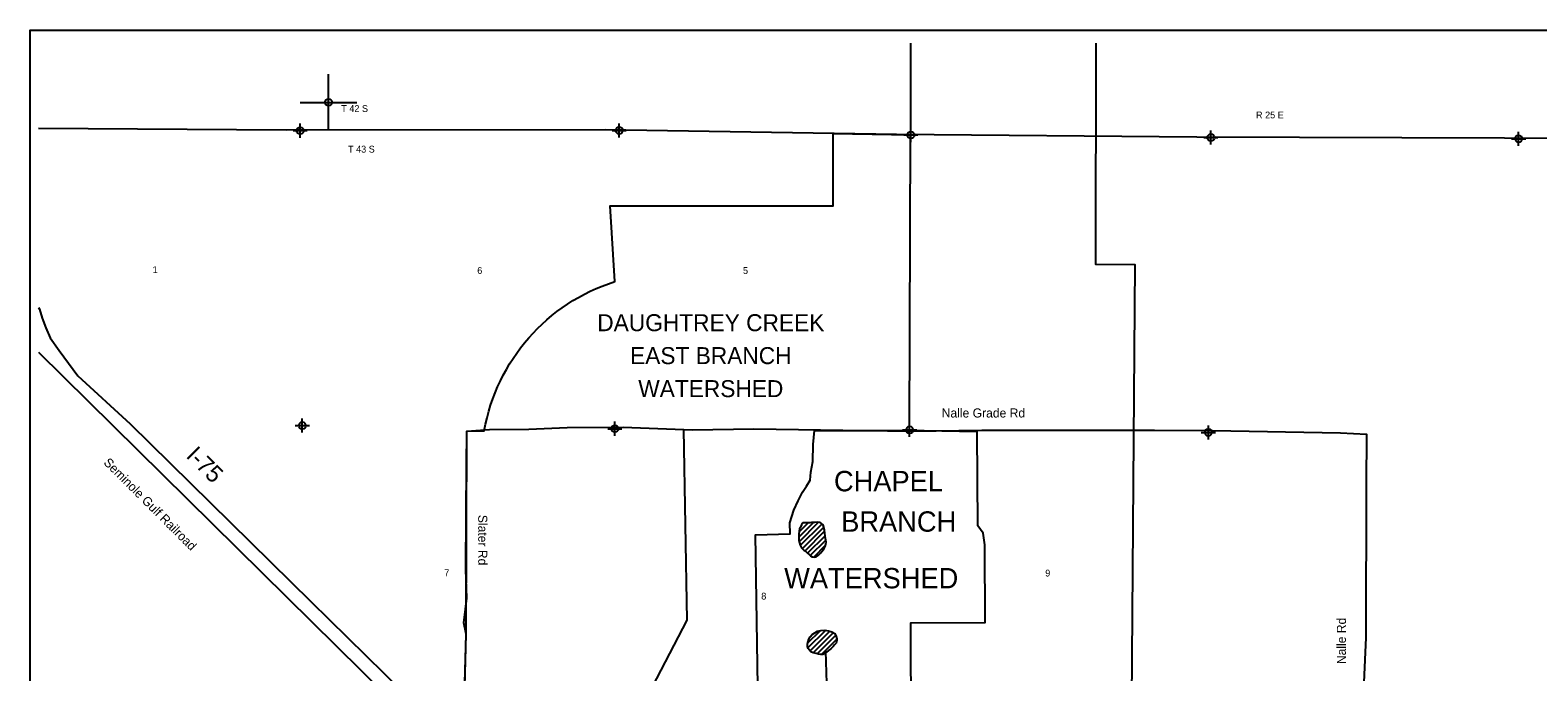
# Model space of a CAD drawing. Extents: x 214594 to 262594, y 787258 to 921172.
# Tile 5 of 7: x 214594 to 241230, y 876684 to 888022. Entities that reach past the tile are written whole.
import ezdxf
from ezdxf.enums import TextEntityAlignment as Align

# ---------------------------------------------------------------- set-up
doc = ezdxf.new("R2010")
doc.units = 0
doc.header["$LTSCALE"] = 800
doc.header["$PDMODE"] = 34
doc.header["$PDSIZE"] = 125
doc.linetypes.add('PHANTOM', pattern=[0])
doc.linetypes.add('STREAM', pattern=[0])
doc.layers.get('0').update_dxf_attribs({"linetype": 'CONTINUOUS'})
for name, color, linetype in [('BORDER', 1, 'CONTINUOUS'), ('COUNTY', 15, 'PHANTOM'), ('MAJROADS', 9, 'CONTINUOUS'), ('MINROADS', 8, 'CONTINUOUS'), ('RR', 13, 'CONTINUOUS'), ('SEC', 2, 'CONTINUOUS'), ('TEXT', 7, 'CONTINUOUS'), ('TRUNKS', 5, 'STREAM'), ('TSHIPS', 7, 'CONTINUOUS'), ('WETDBA', 11, 'CONTINUOUS'), ('WETFILL', 12, 'CONTINUOUS'), ('WSHEDS', 3, 'CONTINUOUS')]:
    doc.layers.add(name, color=color, linetype=linetype)

# ---------------------------------------------------------------- blocks, each defined once
blk = doc.blocks.new('TICK')
at = {"color": 0}
for points in [[(500, 0), (500, 1000)], [(0, 500), (1000, 500)]]:
    blk.add_lwpolyline(points, dxfattribs=at)
blk.add_point((500, 500), dxfattribs=at)
blk = doc.blocks.new('*X')
at = {"color": 0}
for p, q in [((228173, 879065), (228433, 879324)), ((228179, 879159), (228338, 879318)), ((228180, 878984), (228522, 879326)), ((228199, 878914), (228581, 879296)), ((228230, 879299), (228249, 879318)), ((228236, 878862), (228614, 879241)), ((228283, 878822), (228630, 879168)), ((228330, 878780), (228638, 879088)), ((228377, 878739), (228649, 879010)), ((228440, 878713), (228646, 878920)), ((228329, 877188), (228557, 877416)), ((228335, 877106), (228647, 877417)), ((228372, 877054), (228722, 877404)), ((228427, 877021), (228782, 877376)), ((228498, 877003), (228824, 877329)), ((228574, 876991), (228844, 877261))]:
    blk.add_line(p, q, dxfattribs=at)

msp = doc.modelspace()

# ---------------------------------------------------------------- linework, layer by layer
at = {"layer": 'BORDER', "color": 0}
msp.add_lwpolyline([(214594, 856522), (214594, 888022), (262594, 888022), (262594, 856522)], close=True, dxfattribs=at)
at = {"layer": 'COUNTY', "color": 0}
msp.add_lwpolyline([(262444, 885913), (261647, 885912), (256329, 886000), (251194, 886003), (245934, 886091), (240641, 886112), (235204, 886133), (229902, 886179), (224751, 886258), (219114, 886255), (214744, 886287)], dxfattribs=at)
at = {"layer": 'MAJROADS', "color": 0}
for points in [[(214744, 883124), (214758, 883090), (214807, 882931), (214873, 882763), (214947, 882586), (215104, 882359), (215436, 881912), (216360, 881067), (219554, 877927), (221817, 875698)], [(222274, 876420), (222298, 877350), (222257, 877552), (222311, 877987), (222290, 878490), (222297, 879462), (222303, 880317), (222308, 880937), (222710, 880967), (223406, 880970), (224084, 880999), (225073, 881008), (226296, 880958), (227377, 880975), (229740, 880940), (230193, 880937), (231408, 880953), (232598, 880953), (233436, 880955), (234458, 880956), (235480, 880948), (237743, 880907), (238203, 880886), (238197, 879981), (238193, 877292), (238144, 876236)]]:
    msp.add_lwpolyline(points, dxfattribs=at)
at = {"layer": 'MINROADS', "color": 0}
msp.add_lwpolyline([(226134, 880964), (226195, 877595), (225508, 876270), (225504, 875661)], dxfattribs=at)
at = {"layer": 'RR', "color": 0}
msp.add_lwpolyline([(214744, 882331), (232280, 865032), (233421, 863858), (233610, 863541), (233739, 863199), (233753, 862685), (233791, 862310), (233652, 856672)], dxfattribs=at)
at = {"layer": 'SEC', "color": 0}
for p in [(219364, 886246), (225001, 886249), (230152, 886170), (235454, 886124), (240890, 886102), (219402, 881036), (224922, 880980), (230132, 880960), (235409, 880914)]:
    msp.add_point(p, dxfattribs=at)
at = {"layer": 'TRUNKS', "color": 0}
msp.add_lwpolyline([(228683, 876106), (228650, 877051)], dxfattribs=at)
at = {"layer": 'WETDBA', "color": 0}
for points in [[(228242, 879318), (228220, 879283), (228197, 879229), (228185, 879209), (228174, 879125), (228173, 879056), (228176, 879004), (228195, 878921), (228222, 878877), (228265, 878832), (228286, 878820), (228328, 878782), (228357, 878759), (228381, 878734), (228410, 878718), (228455, 878710), (228482, 878719), (228520, 878743), (228559, 878779), (228577, 878805), (228613, 878852), (228646, 878917), (228654, 878973), (228645, 879039), (228632, 879133), (228629, 879196), (228602, 879279), (228549, 879320), (228506, 879329), (228459, 879322), (228443, 879325), (228398, 879321), (228374, 879319)], [(228599, 876989), (228561, 876992), (228524, 876998), (228482, 877007), (228429, 877020), (228385, 877035), (228359, 877071), (228338, 877098), (228326, 877132), (228328, 877175), (228332, 877205), (228351, 877263), (228373, 877303), (228411, 877343), (228455, 877373), (228502, 877403), (228563, 877417), (228632, 877419), (228701, 877411), (228756, 877393), (228808, 877360), (228834, 877311), (228843, 877270), (228848, 877240), (228831, 877192), (228806, 877163), (228781, 877133), (228740, 877093), (228699, 877059), (228660, 877030), (228638, 877010)]]:
    msp.add_lwpolyline(points, close=True, dxfattribs=at)
at = {"layer": 'WSHEDS', "color": 0}
msp.add_lwpolyline([(222276, 876486), (222298, 877350), (222308, 880937), (222616, 880945, -0.278378), (224922, 883580), (224841, 884918), (228780, 884920), (228779, 886196), (230152, 886170), (230150, 887790)], format="xyb", dxfattribs=at)
for points in [[(233423, 887790), (233416, 883887), (234111, 883879), (234054, 876169)], [(230132, 880960), (230144, 886170)], [(227459, 875660), (227407, 879105), (228021, 879123), (228013, 879315), (228088, 879539), (228162, 879704), (228240, 879860), (228310, 879966), (228375, 880070), (228385, 880215), (228424, 880398), (228430, 880700), (228451, 880946), (230074, 880951)], [(230167, 867116), (230037, 869318), (229761, 869394), (229435, 869484), (229191, 869590), (228982, 869683), (228815, 869771), (228756, 870877), (229429, 870881), (229358, 875658), (230161, 875658), (230153, 877548), (231463, 877557), (231462, 878931), (231431, 879135), (231339, 879266), (231325, 880924), (230074, 880951)]]:
    msp.add_lwpolyline(points, dxfattribs=at)

# ---------------------------------------------------------------- block references
at = {"layer": 'TSHIPS', "color": 0}
msp.add_blockref('TICK', (219364, 886246), dxfattribs=at)
at = {"layer": 'WETFILL', "color": 0}
msp.add_blockref('*X', (0, 0), dxfattribs=at)
msp.add_blockref('*X', (0, 0), dxfattribs=at)
msp.add_blockref('*X', (0, 0), dxfattribs=at)
msp.add_blockref('*X', (0, 0), dxfattribs=at)
msp.add_blockref('*X', (0, 0), dxfattribs=at)
msp.add_blockref('*X', (0, 0), dxfattribs=at)
msp.add_blockref('*X', (0, 0), dxfattribs=at)
msp.add_blockref('*X', (0, 0), dxfattribs=at)
msp.add_blockref('*X', (0, 0), dxfattribs=at)
msp.add_blockref('*X', (0, 0), dxfattribs=at)
msp.add_blockref('*X', (0, 0), dxfattribs=at)
msp.add_blockref('*X', (0, 0), dxfattribs=at)

# ---------------------------------------------------------------- texts
at = {"layer": 'MAJROADS', "color": 0}
msp.add_text('Nalle Grade Rd', height=160, dxfattribs=at).set_placement((230698, 881178))
for s, height, rotation, p in [('I-75', 300, 315, (217333, 880486)), ('Slater Rd', 160, 270, (222510, 879458)), ('Nalle Rd', 160, 90, (237839, 876820))]:
    msp.add_text(s, height=height, rotation=rotation, dxfattribs=at).set_placement(p)
at = {"layer": 'TEXT', "color": 0}
for s, p in [('T 42 S', (220090, 886577)), ('T 43 S', (220209, 885859)), ('9', (232527, 878369)), ('8', (227510, 877962))]:
    msp.add_text(s, height=120, dxfattribs=at).set_placement(p)
for s, height, p in [('R 25 E', 120, (236496, 886463)), ('1', 120, (216802, 883730)), ('6', 120, (222537, 883715)), ('5', 120, (227232, 883715)), ('DAUGHTREY CREEK', 300, (226619, 882703)), ('EAST BRANCH', 300, (226619, 882121)), ('WATERSHED', 300, (226619, 881538)), ('CHAPEL', 360, (229758, 879874)), ('BRANCH', 360, (229939, 879160)), ('7', 120, (221954, 878374)), ('WATERSHED', 360, (229453, 878159))]:
    msp.add_text(s, height=height, dxfattribs=at).set_placement(p, align=Align.CENTER)
msp.add_text('Seminole Gulf Railroad', height=160, rotation=315, dxfattribs=at).set_placement((215880, 880369))

doc.saveas('drawing.dxf')
